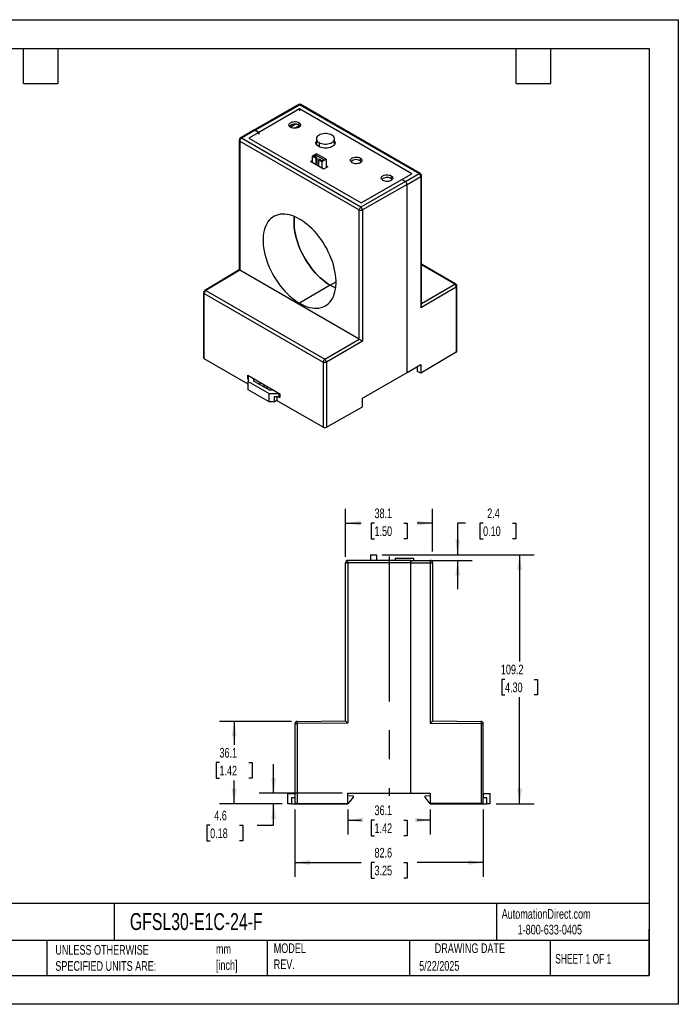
# Model space of a CAD drawing. Header units: millimetres. Extents: x 0 to 1397, y 0 to 1080.
# Tile 2 of 2: x 675 to 1397, y 0 to 1080. Entities that reach past the tile are written whole.
import ezdxf

# ---------------------------------------------------------------- set-up
doc = ezdxf.new("R2010")
doc.units = ezdxf.units.MM
doc.header["$LTSCALE"] = 5
doc.linetypes.add('CENTERX2', pattern=[20.32, 12.7, -2.54, 2.54, -2.54])
doc.layers.add('CENTER', color=40, linetype='CENTERX2')
doc.layers.add('DIMENSIONS', color=140, linetype='Continuous', lineweight=25)
doc.layers.add('TEXT', color=140, linetype='Continuous', lineweight=25)
doc.styles.add('SLDTEXTSTYLE0', font='TXT', dxfattribs={"width": 0.7})
doc.styles.add('SLDTEXTSTYLE1', font='TXT', dxfattribs={"width": 0.65})
doc.dimstyles.new('SLDDIMSTYLE0', dxfattribs={"dimtxt": 10.790039, "dimasz": 16.51, "dimexe": 0, "dimexo": 0.0625, "dimgap": 2.69751, "dimtad": 0, "dimtih": 1, "dimtoh": 1, "dimdec": 1, "dimlfac": 0.4, "dimrnd": 1e-09, "dimzin": 12, "dimdsep": 46, "dimtxsty": 'SLDTEXTSTYLE0', "dimsah": 1, "dimcen": 0.09, "dimadec": 0, "dimazin": 3, "dimtfac": 1, "dimtdec": 1, "dimtofl": 0, "dimtmove": 0, "dimatfit": 3, "dimfxl": 0, "dimfrac": 2, "dimtolj": 1, "dimtzin": 12, "dimarcsym": 0})
doc.dimstyles.new('SLDDIMSTYLE3', dxfattribs={"dimtxt": 10.790039, "dimasz": 16.51, "dimexe": 0, "dimexo": 0.0625, "dimgap": 2.69751, "dimtad": 0, "dimtih": 1, "dimtoh": 1, "dimdec": 1, "dimlfac": 0.4, "dimrnd": 1e-09, "dimzin": 12, "dimdsep": 46, "dimtxsty": 'SLDTEXTSTYLE0', "dimsah": 1, "dimcen": 0.09, "dimadec": 0, "dimazin": 3, "dimtfac": 1, "dimtdec": 1, "dimtmove": 0, "dimatfit": 0, "dimfxl": 0, "dimfrac": 2, "dimtolj": 1, "dimtzin": 12, "dimarcsym": 0})

# ---------------------------------------------------------------- blocks, each defined once
blk = doc.blocks.new('_D_7')
at = {"layer": 'DIMENSIONS'}
for p, q in [((976.9, 213.7), (976.9, 139.6)), ((1183.3, 213.7), (1183.3, 139.6)), ((976.9, 155.5), (1049.5, 155.5)), ((1064.1, 155.5), (1060.5, 155.5)), ((1060.5, 155.5), (1060.5, 138.3)), ((1096.2, 155.5), (1099.8, 155.5)), ((1099.8, 155.5), (1099.8, 138.3)), ((1183.3, 155.5), (1110.8, 155.5)), ((1060.5, 138.3), (1064.1, 138.3)), ((1099.8, 138.3), (1096.2, 138.3))]:
    blk.add_line(p, q, dxfattribs=at)
for points in [[(976.9, 155.5), (993.4, 152.9), (993.4, 158)], [(1183.3, 155.5), (1166.8, 158), (1166.8, 152.9)]]:
    blk.add_solid(points, dxfattribs=at)
at = {"layer": 'DIMENSIONS', "char_height": 10.58, "attachment_point": 1, "style": 'SLDTEXTSTYLE0'}
for s, insert in [('82.6', (1064.1, 171.5)), ('3.25', (1064.1, 152))]:
    blk.add_mtext(s, dxfattribs=dict(at, insert=insert))
blk = doc.blocks.new('_D_8')
at = {"layer": 'DIMENSIONS'}
for p, q in [((953.6, 231.4), (953.6, 263.2)), ((1028.7, 231.4), (937.8, 231.4)), ((963, 219.8), (937.8, 219.8)), ((953.6, 196.3), (953.6, 219.8)), ((884, 196.3), (880.4, 196.3)), ((880.4, 196.3), (880.4, 179.1)), ((916, 196.3), (919.7, 196.3)), ((919.7, 196.3), (919.7, 179.1)), ((935.5, 196.3), (953.6, 196.3)), ((880.4, 179.1), (884, 179.1)), ((919.7, 179.1), (916, 179.1))]:
    blk.add_line(p, q, dxfattribs=at)
for points in [[(953.6, 231.4), (956.2, 248), (951.1, 248)], [(953.6, 219.8), (951.1, 203.3), (956.2, 203.3)]]:
    blk.add_solid(points, dxfattribs=at)
at = {"layer": 'DIMENSIONS', "char_height": 10.58, "attachment_point": 1, "style": 'SLDTEXTSTYLE0'}
for s, insert in [('4.6', (888.5, 212.3)), ('0.18', (884, 192.8))]:
    blk.add_mtext(s, dxfattribs=dict(at, insert=insert))
blk = doc.blocks.new('_D_9')
at = {"layer": 'DIMENSIONS'}
for p, q in [((973.1, 310.2), (894.4, 310.2)), ((910.2, 310.2), (910.2, 284.6)), ((894.2, 265), (890.6, 265)), ((890.6, 265), (890.6, 247.9)), ((926.3, 265), (929.9, 265)), ((929.9, 265), (929.9, 247.9)), ((890.6, 247.9), (894.2, 247.9)), ((910.2, 219.8), (910.2, 245.5)), ((929.9, 247.9), (926.3, 247.9)), ((963, 219.8), (894.4, 219.8))]:
    blk.add_line(p, q, dxfattribs=at)
for points in [[(910.2, 310.2), (907.7, 293.7), (912.8, 293.7)], [(910.2, 219.8), (912.8, 236.3), (907.7, 236.3)]]:
    blk.add_solid(points, dxfattribs=at)
at = {"layer": 'DIMENSIONS', "char_height": 10.58, "attachment_point": 1, "style": 'SLDTEXTSTYLE0'}
for s, insert in [('36.1', (894.2, 281.1)), ('1.42', (894.2, 261.5))]:
    blk.add_mtext(s, dxfattribs=dict(at, insert=insert))
blk = doc.blocks.new('_D_10')
at = {"layer": 'DIMENSIONS'}
for p, q in [((1072.5, 492.8), (1239, 492.8)), ((1223.1, 492.8), (1223.1, 375.9)), ((1207.1, 356.3), (1203.5, 356.3)), ((1203.5, 356.3), (1203.5, 339.2)), ((1239.2, 356.3), (1242.8, 356.3)), ((1242.8, 356.3), (1242.8, 339.2)), ((1203.5, 339.2), (1207.1, 339.2)), ((1223.1, 219.9), (1223.1, 336.8)), ((1242.8, 339.2), (1239.2, 339.2)), ((1197.3, 219.9), (1239, 219.9))]:
    blk.add_line(p, q, dxfattribs=at)
for points in [[(1223.1, 492.8), (1220.6, 476.3), (1225.7, 476.3)], [(1223.1, 219.9), (1225.7, 236.4), (1220.6, 236.4)]]:
    blk.add_solid(points, dxfattribs=at)
at = {"layer": 'DIMENSIONS', "char_height": 10.58, "attachment_point": 1, "style": 'SLDTEXTSTYLE0'}
for s, insert in [('109.2', (1202.6, 372.4)), ('4.30', (1207.1, 352.8))]:
    blk.add_mtext(s, dxfattribs=dict(at, insert=insert))
blk = doc.blocks.new('_D_11')
at = {"layer": 'DIMENSIONS'}
for p, q in [((1163.7, 527.5), (1155.2, 527.5)), ((1155.2, 527.5), (1155.2, 492.8)), ((1183.1, 527.5), (1179.5, 527.5)), ((1179.5, 527.5), (1179.5, 510.4)), ((1215.2, 527.5), (1218.8, 527.5)), ((1218.8, 527.5), (1218.8, 510.4)), ((1179.5, 510.4), (1183.1, 510.4)), ((1218.8, 510.4), (1215.2, 510.4)), ((1072.5, 492.8), (1171.1, 492.8)), ((1125.8, 486.7), (1171.1, 486.7)), ((1155.2, 486.7), (1155.2, 455))]:
    blk.add_line(p, q, dxfattribs=at)
for points in [[(1155.2, 492.8), (1157.7, 509.3), (1152.7, 509.3)], [(1155.2, 486.7), (1152.7, 470.2), (1157.7, 470.2)]]:
    blk.add_solid(points, dxfattribs=at)
at = {"layer": 'DIMENSIONS', "char_height": 10.58, "attachment_point": 1, "style": 'SLDTEXTSTYLE0'}
for s, insert in [('2.4', (1187.6, 543.6)), ('0.10', (1183.1, 524))]:
    blk.add_mtext(s, dxfattribs=dict(at, insert=insert))
blk = doc.blocks.new('_D_12')
at = {"layer": 'DIMENSIONS'}
for p, q in [((1035, 213.7), (1035, 186.1)), ((1125.2, 213.7), (1125.2, 186.1)), ((1035, 201.9), (1049.5, 201.9)), ((1064.1, 201.9), (1060.5, 201.9)), ((1060.5, 201.9), (1060.5, 184.8)), ((1096.2, 201.9), (1099.8, 201.9)), ((1099.8, 201.9), (1099.8, 184.8)), ((1125.2, 201.9), (1110.8, 201.9)), ((1060.5, 184.8), (1064.1, 184.8)), ((1099.8, 184.8), (1096.2, 184.8))]:
    blk.add_line(p, q, dxfattribs=at)
for points in [[(1035, 201.9), (1051.5, 199.4), (1051.5, 204.5)], [(1125.2, 201.9), (1108.7, 204.5), (1108.7, 199.4)]]:
    blk.add_solid(points, dxfattribs=at)
at = {"layer": 'DIMENSIONS', "char_height": 10.58, "attachment_point": 1, "style": 'SLDTEXTSTYLE0'}
for s, insert in [('36.1', (1064.1, 218)), ('1.42', (1064.1, 198.4))]:
    blk.add_mtext(s, dxfattribs=dict(at, insert=insert))
blk = doc.blocks.new('_D_13')
at = {"layer": 'DIMENSIONS'}
for p, q in [((1032.5, 490.6), (1032.5, 543.4)), ((1127.7, 496.6), (1127.7, 543.4)), ((1032.5, 527.5), (1049.5, 527.5)), ((1064.1, 527.5), (1060.5, 527.5)), ((1060.5, 527.5), (1060.5, 510.4)), ((1096.2, 527.5), (1099.8, 527.5)), ((1099.8, 527.5), (1099.8, 510.4)), ((1127.7, 527.5), (1110.8, 527.5)), ((1060.5, 510.4), (1064.1, 510.4)), ((1099.8, 510.4), (1096.2, 510.4))]:
    blk.add_line(p, q, dxfattribs=at)
for points in [[(1032.5, 527.5), (1049, 525), (1049, 530)], [(1127.7, 527.5), (1111.2, 530), (1111.2, 525)]]:
    blk.add_solid(points, dxfattribs=at)
at = {"layer": 'DIMENSIONS', "char_height": 10.58, "attachment_point": 1, "style": 'SLDTEXTSTYLE0'}
for s, insert in [('38.1', (1064.1, 543.6)), ('1.50', (1064.1, 524))]:
    blk.add_mtext(s, dxfattribs=dict(at, insert=insert))

msp = doc.modelspace()

# ---------------------------------------------------------------- linework, layer by layer
at = {"color": 7, "linetype": 'Continuous'}
for p, q in [((0.01, 1079.51), (1397.01, 1079.51)), ((1397.01, 1079.51), (1397.01, 0.01)), ((1397.01, 0.01), (0.01, 0.01))]:
    msp.add_line(p, q, dxfattribs=at)
for p, q in [((980.98, 986.44), (931.98, 958.4)), ((933.24, 958.28), (982.2, 986.3)), ((982.2, 986.3), (1113.02, 910.78)), ((1114.27, 910.9), (983.45, 986.42)), ((981.99, 981.73), (937.31, 955.93)), ((1105.02, 910.7), (981.99, 981.73)), ((981.99, 981.73), (981.99, 979.65)), ((971.84, 961.76), (977.23, 964.87)), ((981.83, 963.38), (976.76, 960.46)), ((981.19, 966.72), (981.19, 963.81)), ((931.99, 958.4), (917.01, 949.61)), ((933.24, 958.28), (918.3, 949.51)), ((937.31, 955.93), (926.31, 949.58)), ((933.24, 958.28), (937.31, 955.93)), ((937.31, 955.93), (933.24, 958.28)), ((937.31, 953.86), (937.31, 955.93)), ((937.31, 955.93), (937.31, 953.86)), ((915.84, 947.72), (915.8, 947.47)), ((915.8, 947.47), (915.8, 805.15)), ((916.54, 946.45), (1047.36, 870.92)), ((916.54, 946.45), (916.54, 804.74)), ((918.13, 949.4), (918.3, 949.51)), ((1049.13, 873.98), (918.3, 949.51)), ((926.31, 949.58), (1049.34, 878.56)), ((1000.21, 943.23), (1000.37, 943.58)), ((1000.37, 948.88), (1000.37, 942.88)), ((1003.3, 944.8), (1003.3, 940.22)), ((1020.37, 942.87), (1020.37, 948.88)), ((1020.49, 943.36), (1020.37, 943.43)), ((1000.37, 932.55), (995.95, 930)), ((995.95, 930), (999.93, 927.7)), ((995.95, 930), (995.95, 922.89)), ((997.37, 930.2), (999.54, 931.46)), ((1000.82, 928.21), (997.37, 930.2)), ((999.54, 931.46), (1009.09, 925.95)), ((999.54, 931.46), (999.54, 928.95)), ((1010.98, 926.42), (1000.37, 932.55)), ((993.94, 924.05), (995.95, 925.21)), ((1008.31, 915.75), (993.94, 924.05)), ((999.93, 927.7), (1000.82, 928.21)), ((999.93, 927.7), (999.93, 920.59)), ((1000.82, 928.21), (1000.82, 920.08)), ((1003.47, 926.68), (1002.58, 926.17)), ((1002.58, 926.17), (1006.56, 923.87)), ((1002.58, 926.17), (1002.58, 919.06)), ((1006.91, 924.69), (1003.47, 926.68)), ((1006.56, 923.87), (1010.98, 926.42)), ((1006.56, 923.87), (1006.56, 916.77)), ((1009.09, 925.95), (1006.91, 924.69)), ((1012.8, 918.35), (1008.31, 915.75)), ((1010.98, 926.42), (1010.98, 917.3)), ((1010.98, 919.4), (1012.8, 918.35)), ((1048.54, 927.83), (1048.54, 924.93)), ((1082.22, 908.39), (1082.22, 905.49)), ((1094.02, 904.35), (1105.02, 910.7)), ((1098.09, 902), (1113.02, 910.78)), ((1099.85, 898.94), (1114.81, 907.72)), ((1113.2, 910.87), (1113.02, 910.78)), ((1114.81, 907.72), (1114.81, 764)), ((1115.52, 766.42), (1115.52, 908.74)), ((1115.52, 908.68), (1115.52, 908.74)), ((1098.09, 902), (1049.13, 873.98)), ((1049.34, 878.56), (1094.02, 904.35)), ((1099.85, 898.94), (1050.89, 870.92)), ((1094.02, 904.35), (1098.09, 902)), ((1098.09, 902), (1094.02, 904.35)), ((1099.85, 692.54), (1099.85, 898.94)), ((1050.89, 870.92), (1050.89, 727.19)), ((1153.22, 789.65), (1115.52, 811.42)), ((1151.99, 789.54), (1115.52, 810.59)), ((915.81, 805.16), (878.05, 782.59)), ((916.54, 804.74), (879.34, 782.49)), ((1047.36, 729.22), (916.54, 804.74)), ((1015.66, 788.39), (981.99, 768.61)), ((1015.66, 788.39), (1021.97, 791.97)), ((1115.52, 768.48), (1151.99, 789.54)), ((876.86, 780.53), (876.86, 780.46)), ((876.86, 780.46), (876.86, 708.86)), ((877.59, 779.44), (1007.9, 704.21)), ((877.59, 707.84), (877.59, 779.44)), ((879.34, 782.49), (1009.65, 707.27)), ((1114.81, 764), (1153.75, 786.48)), ((1153.75, 786.48), (1153.75, 714.87)), ((1154.47, 715.88), (1154.47, 787.49)), ((1154.47, 787.43), (1154.47, 787.49)), ((1009.65, 707.27), (1047.36, 729.22)), ((1050.89, 727.19), (1011.43, 704.21)), ((1153.75, 714.87), (1114.76, 691.97)), ((925.8, 680.01), (877.59, 707.84)), ((1007.9, 704.21), (1007.9, 632.61)), ((1009.65, 707.27), (1009.49, 707.16)), ((1011.43, 704.21), (1011.43, 632.61)), ((1050.92, 664.54), (1099.85, 692.54)), ((1099.85, 692.54), (1114.76, 701.3)), ((1111.3, 699.15), (1111.2, 699.21)), ((1111.3, 693.97), (1111.3, 699.15)), ((1114.76, 691.97), (1111.3, 693.97)), ((1114.76, 701.3), (1114.76, 691.97)), ((925.19, 689.69), (960.21, 669.47)), ((925.19, 685.6), (925.19, 689.69)), ((925.8, 685.95), (925.19, 685.6)), ((925.19, 685.6), (925.8, 685.25)), ((925.92, 689.27), (925.8, 689.2)), ((925.8, 689.2), (925.8, 682.98)), ((925.8, 682.98), (948.7, 669.76)), ((925.8, 673.64), (925.8, 682.98)), ((931.87, 683.1), (931.86, 685.84)), ((948.92, 673.26), (931.87, 683.1)), ((937.03, 680.12), (939.39, 681.49)), ((948.7, 660.42), (925.8, 673.64)), ((942.94, 679.45), (942.94, 678.21)), ((946.29, 677.51), (946.29, 674.78)), ((948.7, 669.76), (959.48, 669.76)), ((948.7, 660.42), (948.7, 669.76)), ((953.66, 673.26), (948.92, 673.26)), ((959.48, 669.76), (959.6, 669.83)), ((959.48, 665.87), (959.48, 669.76)), ((960.21, 669.47), (960.21, 665.38)), ((954.09, 660.42), (948.7, 660.42)), ((959.48, 665.87), (954.09, 665.87)), ((954.09, 665.87), (954.09, 660.42)), ((954.09, 660.42), (957.52, 662.4)), ((957.52, 661.7), (957.52, 665.87)), ((1007.9, 632.61), (957.52, 661.7)), ((959.37, 665.87), (960.21, 665.38)), ((960.21, 666.29), (959.48, 665.87)), ((1050.92, 655.21), (1050.92, 664.54)), ((1011.43, 632.61), (1050.92, 655.21)), ((1103.93, 486.71), (1034.99, 486.71)), ((1059.89, 492.83), (1059.89, 486.71)), ((1059.89, 492.83), (1066.14, 492.83)), ((1066.14, 492.83), (1066.14, 486.71)), ((1086.73, 489.31), (1086.73, 486.71)), ((1086.73, 489.31), (1106.73, 489.31)), ((1103.93, 486.71), (1125.24, 486.71)), ((1106.73, 489.31), (1106.73, 486.71)), ((1125.49, 486.7), (1125.24, 486.71)), ((1032.49, 484.21), (1034.98, 484.21)), ((1103.93, 484.21), (1034.98, 484.21)), ((1034.98, 484.21), (1034.98, 308.19)), ((1103.93, 231.44), (1103.93, 484.21)), ((1103.93, 484.21), (1125.27, 484.21)), ((1103.93, 231.44), (1103.93, 484.21)), ((1125.27, 484.21), (1125.27, 308.19)), ((1125.27, 484.21), (1127.74, 484.21)), ((1127.74, 484.21), (1127.74, 310.67)), ((976.93, 307.7), (976.93, 220.01)), ((979.41, 310.2), (979.18, 310.19)), ((979.41, 310.2), (1032.49, 310.67)), ((1034.98, 308.19), (979.42, 307.71)), ((979.42, 307.71), (979.42, 220.01)), ((1125.27, 308.19), (1180.83, 307.7)), ((1127.74, 310.67), (1180.83, 310.2)), ((1180.83, 307.7), (1180.83, 220.01)), ((1180.83, 307.7), (1183.31, 307.7)), ((1183.31, 220.01), (1183.31, 307.7)), ((969.31, 219.84), (969.31, 231.27)), ((969.31, 231.27), (976.93, 231.27)), ((1035.03, 231.44), (1103.93, 231.44)), ((1035.03, 220.01), (1035.03, 231.44)), ((1035.03, 231.27), (1035.04, 231.27)), ((1035.04, 226.5), (1035.04, 231.27)), ((1035.04, 229.04), (1040.75, 228.41)), ((1040.75, 227.14), (1035.04, 219.84)), ((1040.75, 228.41), (1040.75, 227.14)), ((1103.93, 231.44), (1125.2, 231.44)), ((1119.51, 228.43), (1125.2, 229.06)), ((1119.51, 227.16), (1119.51, 228.43)), ((1125.23, 219.86), (1119.51, 227.16)), ((1125.2, 231.44), (1125.2, 220.01)), ((1183.31, 231.29), (1183.33, 231.29)), ((1183.33, 231.29), (1183.33, 226.52)), ((1183.33, 231.29), (1190.95, 231.29)), ((1190.95, 219.86), (1190.95, 231.29)), ((973.12, 219.84), (969.31, 219.84)), ((973.12, 226.5), (973.12, 219.84)), ((976.93, 226.5), (973.12, 226.5)), ((973.12, 219.84), (1035.04, 219.84)), ((979.42, 220.01), (976.93, 220.01)), ((979.42, 220.01), (1035.03, 220.01)), ((1035.04, 226.5), (1035.03, 226.5)), ((1180.83, 220.01), (1125.2, 220.01)), ((1125.23, 219.86), (1187.14, 219.86)), ((1183.31, 220.01), (1180.83, 220.01)), ((1183.33, 226.52), (1183.31, 226.52)), ((1187.14, 226.52), (1183.33, 226.52)), ((1187.14, 219.86), (1187.14, 226.52)), ((1190.95, 219.86), (1187.14, 219.86))]:
    msp.add_line(p, q)
at = {"flags": 128}
for points in [[(972.21, 961.53), (971.38, 962.13), (970.77, 962.81), (970.43, 963.55), (970.36, 964.32), (970.57, 965.07), (971.04, 965.79), (971.77, 966.43), (972.71, 966.97), (973.82, 967.39), (975.06, 967.66), (976.37, 967.78), (977.7, 967.74), (978.98, 967.55), (980.16, 967.2), (981.19, 966.72)], [(981.19, 966.72), (982.03, 966.12), (982.63, 965.44), (982.97, 964.7), (983.04, 963.93), (982.84, 963.17), (982.36, 962.46), (981.64, 961.82), (980.7, 961.27), (979.58, 960.86), (978.35, 960.58), (977.03, 960.46), (975.71, 960.5), (974.43, 960.7), (973.24, 961.05), (972.21, 961.53)], [(981.19, 963.81), (982.03, 963.22), (982.53, 962.67)], [(1017.45, 952.96), (1016.11, 953.61), (1014.6, 954.11), (1012.96, 954.46), (1011.25, 954.63), (1009.5, 954.63), (1007.79, 954.46), (1006.15, 954.11), (1004.64, 953.61), (1003.3, 952.96), (1002.18, 952.19), (1001.31, 951.32), (1000.72, 950.38), (1000.41, 949.38), (1000.41, 948.38), (1000.72, 947.39), (1001.31, 946.44), (1002.18, 945.57), (1003.3, 944.8)], [(1003.3, 944.8), (1004.64, 944.15), (1006.15, 943.65), (1007.79, 943.31), (1009.5, 943.13), (1011.25, 943.13), (1012.96, 943.31), (1014.6, 943.65), (1016.11, 944.15), (1017.45, 944.8), (1018.57, 945.57), (1019.44, 946.44), (1020.03, 947.39), (1020.34, 948.38), (1020.34, 949.38), (1020.03, 950.38), (1019.44, 951.32), (1018.57, 952.19), (1017.45, 952.96)], [(1002.97, 940.41), (1001.85, 941.17), (1000.97, 942.03), (1000.34, 942.96), (999.98, 943.93), (999.91, 944.93), (1000.12, 945.92), (1000.37, 946.48)], [(1020.37, 946.49), (1020.42, 946.41), (1020.78, 945.43), (1020.85, 944.43), (1020.63, 943.44), (1020.14, 942.48), (1019.38, 941.59), (1018.37, 940.77), (1017.15, 940.07), (1015.74, 939.49), (1014.19, 939.05), (1012.53, 938.76), (1010.81, 938.64), (1009.08, 938.68), (1007.39, 938.89), (1005.78, 939.25), (1004.29, 939.76), (1002.97, 940.41)], [(1020.37, 943.59), (1020.42, 943.51), (1020.55, 943.23)], [(1039.56, 922.65), (1038.73, 923.25), (1038.13, 923.93), (1037.78, 924.67), (1037.71, 925.43), (1037.92, 926.19), (1038.4, 926.91), (1039.12, 927.55), (1040.06, 928.09), (1041.17, 928.51), (1042.41, 928.78), (1043.72, 928.9), (1045.05, 928.86), (1046.33, 928.66), (1047.51, 928.32), (1048.54, 927.83)], [(1048.54, 927.83), (1049.38, 927.24), (1049.98, 926.56), (1050.33, 925.82), (1050.4, 925.05), (1050.19, 924.29), (1049.71, 923.58), (1048.99, 922.94), (1048.05, 922.39), (1046.94, 921.98), (1045.7, 921.7), (1044.39, 921.58), (1043.06, 921.62), (1041.78, 921.82), (1040.6, 922.17), (1039.56, 922.65)], [(1048.54, 924.93), (1049.38, 924.33), (1049.88, 923.79)], [(1073.24, 903.21), (1072.4, 903.8), (1071.8, 904.49), (1071.46, 905.23), (1071.39, 905.99), (1071.6, 906.75), (1072.07, 907.47), (1072.8, 908.11), (1073.73, 908.65), (1074.85, 909.07), (1076.09, 909.34), (1077.4, 909.46), (1078.72, 909.42), (1080.01, 909.22), (1081.19, 908.88), (1082.22, 908.39)], [(1082.22, 908.39), (1083.06, 907.8), (1083.66, 907.12), (1084, 906.37), (1084.07, 905.61), (1083.86, 904.85), (1083.39, 904.14), (1082.66, 903.49), (1081.73, 902.95), (1080.61, 902.54), (1079.37, 902.26), (1078.06, 902.14), (1076.74, 902.18), (1075.45, 902.38), (1074.27, 902.73), (1073.24, 903.21)], [(1114.27, 910.89), (1114.23, 910.92), (1113.74, 911.02), (1113.2, 910.87)], [(1082.22, 905.49), (1083.06, 904.89), (1083.56, 904.35)], [(981.99, 860.95), (979.2, 862.44), (976.42, 863.71), (973.68, 864.74), (970.97, 865.52), (968.31, 866.06), (965.73, 866.34), (963.22, 866.38), (960.8, 866.16), (958.49, 865.7), (956.29, 864.98), (954.22, 864.02), (952.28, 862.82), (950.48, 861.39), (948.84, 859.73), (947.36, 857.85), (946.05, 855.76), (944.92, 853.47), (943.96, 851), (943.2, 848.34), (942.62, 845.52), (942.23, 842.56), (942.03, 839.46), (942.03, 836.23), (942.23, 832.91), (942.62, 829.49), (943.2, 826), (943.96, 822.46), (944.92, 818.88), (946.05, 815.28), (947.36, 811.68), (948.84, 808.1), (950.48, 804.54), (952.28, 801.04), (954.22, 797.6), (956.29, 794.25), (958.49, 790.99), (960.8, 787.86), (963.22, 784.85), (965.73, 781.99), (968.31, 779.29), (970.97, 776.76), (973.68, 774.42), (976.42, 772.27), (979.2, 770.33), (981.99, 768.61)], [(976.42, 863.71), (976.2, 861.79), (976, 858.72), (976, 855.52), (976.2, 852.21), (976.58, 848.82), (977.16, 845.36), (977.92, 841.85), (978.87, 838.29), (979.99, 834.72), (981.29, 831.15), (982.76, 827.59), (984.39, 824.06), (986.17, 820.58), (988.1, 817.17), (990.15, 813.84), (992.34, 810.61), (994.63, 807.5), (997.03, 804.51), (999.52, 801.67), (1002.09, 798.99), (1004.73, 796.48), (1007.41, 794.16), (1010.14, 792.03), (1012.9, 790.1), (1015.66, 788.39)], [(1015.66, 788.39), (1012.9, 790.1), (1010.14, 792.03), (1007.41, 794.16), (1004.73, 796.48), (1002.09, 798.99), (999.52, 801.67), (997.03, 804.51), (994.63, 807.5), (992.34, 810.61), (990.15, 813.84), (988.1, 817.17), (986.17, 820.58), (984.39, 824.06), (982.76, 827.59), (981.29, 831.15), (979.99, 834.72), (978.87, 838.29), (977.92, 841.85), (977.16, 845.36), (976.58, 848.82), (976.2, 852.21), (976, 855.52), (976, 858.72), (976.2, 861.79), (976.42, 863.71)], [(1047.36, 729.22), (1047.36, 808.57), (1047.36, 870.92)], [(981.99, 768.61), (984.78, 767.11), (987.55, 765.85), (990.3, 764.82), (993.01, 764.04), (995.66, 763.5), (998.25, 763.21), (1000.76, 763.18), (1003.17, 763.4), (1005.49, 763.86), (1007.69, 764.58), (1009.76, 765.54), (1011.7, 766.73), (1013.49, 768.17), (1015.13, 769.83), (1016.61, 771.71), (1017.92, 773.8), (1019.06, 776.08), (1020.01, 778.56), (1020.78, 781.22), (1021.36, 784.03), (1021.75, 787), (1021.94, 790.1), (1021.94, 793.32), (1021.75, 796.65), (1021.36, 800.07), (1020.78, 803.55), (1020.01, 807.09), (1019.06, 810.67), (1017.92, 814.27), (1016.61, 817.87), (1015.13, 821.46), (1013.49, 825.01), (1011.7, 828.52), (1009.76, 831.96), (1007.69, 835.31), (1005.49, 838.56), (1003.17, 841.7), (1000.76, 844.71), (998.25, 847.57), (995.66, 850.27), (993.01, 852.8), (990.3, 855.14), (987.55, 857.28), (984.78, 859.22), (981.99, 860.95)], [(916.54, 804.74), (916.19, 804.94), (915.94, 805.08), (915.83, 805.14), (915.82, 805.15)], [(1047.36, 729.22), (1047.72, 729), (1048.14, 728.76), (1048.61, 728.49), (1049.12, 728.2)], [(1049.12, 728.2), (1050.05, 727.66), (1050.89, 727.19)], [(942.94, 678.21), (943.05, 677.28), (943.34, 676.48)], [(1034.98, 484.21), (1034.98, 485.01), (1034.98, 485.66), (1034.99, 486.14), (1034.99, 486.34), (1034.98, 486.63), (1035.02, 486.71), (1034.99, 486.71)], [(1103.93, 486.71), (1103.93, 486.64), (1103.93, 486.44), (1103.93, 486.14), (1103.93, 485.78), (1103.93, 484.98), (1103.93, 484.21)], [(1103.93, 484.21), (1103.93, 484.98), (1103.93, 485.78), (1103.93, 486.14), (1103.93, 486.44), (1103.93, 486.64), (1103.93, 486.71)], [(1125.24, 486.71), (1125.22, 486.71), (1125.24, 486.69), (1125.25, 486.63), (1125.25, 486.33), (1125.24, 486.14), (1125.25, 485.71), (1125.25, 484.86), (1125.27, 484.21)], [(1032.49, 310.67), (1032.49, 407.85), (1032.49, 484.21)], [(976.93, 307.7), (977.12, 307.71), (977.66, 307.71), (978.47, 307.71), (979.42, 307.71)], [(979.42, 307.71), (979.42, 308.46), (979.41, 308.92), (979.41, 309.16), (979.41, 309.48), (979.41, 309.84), (979.4, 309.97), (979.41, 310.03), (979.41, 310.09), (979.4, 310.14), (979.44, 310.2), (979.41, 310.2)], [(1033.22, 309.94), (1034, 309.16), (1034.98, 308.19)], [(1180.83, 310.2), (1180.8, 310.2), (1180.82, 310.18), (1180.84, 310.13), (1180.83, 309.84), (1180.83, 309.84), (1180.83, 309.84), (1180.83, 309.83), (1180.83, 309.8), (1180.83, 309.68), (1180.82, 309.13), (1180.82, 308.52), (1180.82, 308.14), (1180.83, 307.7)]]:
    msp.add_lwpolyline(points, dxfattribs=at)
for centre, radius, start, end in [((982.2, 984.22), 2.54, 60.50368, 123.05022), ((981.48, 985.16), 1.35, 57.51702, 112.14607), ((982.93, 985.28), 1.26, 65.6926, 125.61674), ((976.79, 956.37), 8.65, 59.40627, 133.20303), ((932.53, 957.39), 1.14, 51.60026, 118.39692), ((932.53, 957.39), 1.14, 51.54037, 117.91984), ((917.03, 947.57), 1.23, 185.04767, 246.27247), ((918.25, 947.53), 2.42, 116.36479, 179.98389), ((920.42, 946.25), 3.89, 126.13516, 177.17486), ((917.6, 948.64), 1.12, 51.20694, 120.27941), ((1044.14, 917.49), 8.65, 59.40627, 133.20303), ((1110.93, 907.51), 3.88, 3.21435, 57.3706), ((1112.83, 908.64), 2.68, 357.39133, 57.53629), ((1114.27, 908.87), 1.27, 295.17156, 351.1391), ((1077.82, 898.05), 8.65, 59.40627, 133.20303), ((1096.06, 898.79), 3.79, 2.25845, 57.77308), ((1096.06, 898.79), 3.8, 2.27923, 57.73562), ((1051.2, 870.75), 3.84, 122.606, 177.39453), ((1049.13, 874.34), 3.85, 242.62175, 297.23393), ((1047.32, 870.91), 3.57, 0.19097, 59.52178), ((1038.98, 828.43), 46.33, 239.78312, 247.93658), ((1038.98, 828.43), 46.33, 239.78312, 247.93658), ((1152.7, 788.52), 1.25, 65.53391, 125.11263), ((1149.95, 786.32), 3.81, 2.32637, 57.67928), ((1151.78, 787.39), 2.68, 357.39144, 57.53635), ((878.09, 780.57), 1.23, 185.04767, 246.27247), ((879.26, 780.56), 2.37, 116.22079, 176.32784), ((881.43, 779.26), 3.85, 122.91809, 177.37063), ((878.65, 781.64), 1.1, 51.13436, 121.47903), ((1153.21, 787.63), 1.27, 295.17216, 351.1325), ((1111.14, 766.38), 4.38, 327.06568, 0.53609), ((1153.23, 716.01), 1.25, 294.87882, 354.4725), ((878.05, 708.94), 1.2, 184.09434, 247.2258), ((1011.78, 704.02), 3.89, 126.1319, 177.17811), ((1009.67, 707.63), 3.84, 242.66528, 297.29827), ((1007.52, 703.99), 3.91, 3.31997, 57.03419), ((1009.67, 636.02), 3.85, 242.62175, 297.23393), ((1034.99, 484.21), 2.5, 90.00084, 180.00008), ((1125.24, 484.21), 2.5, 359.99993, 84.27042), ((979.43, 307.7), 2.5, 95.72958, 180.00005), ((1147.94, 425.19), 162.62, 224.76851, 225.1318), ((994.59, 441.35), 186.57, 314.46011, 315.53555), ((1180.81, 307.7), 2.5, 359.99996, 89.5)]:
    msp.add_arc(centre, radius, start, end)
at = {"layer": 'CENTER', "ltscale": 2.5}
msp.add_line((1080.12, 490.92), (1080.12, 228.61), dxfattribs=at)
at = {"layer": 'TEXT'}
for p, q in [((31.75, 1047.75), (1365.25, 1047.75)), ((679.45, 1009.65), (679.45, 1047.75)), ((717.55, 1009.65), (717.55, 1047.75)), ((1219.2, 1009.65), (1219.2, 1047.75)), ((1257.3, 1009.65), (1257.3, 1047.75)), ((1365.25, 1047.75), (1365.25, 31.75)), ((679.45, 1009.65), (717.55, 1009.65)), ((1219.2, 1009.65), (1257.3, 1009.65)), ((1365.25, 110.63), (31.75, 110.63)), ((778.79, 110.63), (778.79, 69.85)), ((1197.88, 110.63), (1197.88, 69.85)), ((1365.25, 31.75), (1365.25, 82.55)), ((1365.25, 69.85), (31.75, 69.85)), ((704.99, 69.85), (704.99, 31.75)), ((946.5, 69.85), (946.5, 31.75)), ((1102.33, 69.85), (1102.33, 31.75)), ((1256.74, 69.85), (1256.74, 31.75)), ((31.75, 31.75), (1365.25, 31.75))]:
    msp.add_line(p, q, dxfattribs=at)

# ---------------------------------------------------------------- texts
at = {"layer": 'TEXT', "linetype": 'CENTERX2', "lineweight": 18}
for s, insert, char_height, attachment_point, style in [('GFSL30-E1C-24-F', (796.04, 99.99), 18.5208, 1, 'SLDTEXTSTYLE0'), ('AutomationDirect.com', (1203.47, 104.38), 10.5833, 1, 'SLDTEXTSTYLE0'), ('1-800-633-0405', (1220.96, 87.19), 10.5833, 1, 'SLDTEXTSTYLE0'), ('UNLESS OTHERWISE ^JSPECIFIED UNITS ARE:', (714.35, 64.98), 10.5833, 1, 'SLDTEXTSTYLE0'), ('MODEL ^JREV.', (953.67, 66.82), 10.5833, 1, 'SLDTEXTSTYLE0'), ('DRAWING DATE', (1168.63, 66.82), 10.5833, 2, 'SLDTEXTSTYLE0'), ('mm^J[inch]', (890.32, 66.02), 10.583, 1, 'SLDTEXTSTYLE0'), ('SHEET 1 OF 1', (1262.21, 55.26), 10.5833, 1, 'SLDTEXTSTYLE1'), ('5/22/2025', (1113.06, 47.41), 10.583, 1, 'SLDTEXTSTYLE0')]:
    msp.add_mtext(s, dxfattribs=dict(at, insert=insert, char_height=char_height, attachment_point=attachment_point, style=style))

# ---------------------------------------------------------------- dimensions: what is measured, and where the dimension line sits
at = {"layer": 'DIMENSIONS'}
dim = msp.add_linear_dim(base=(1127.74, 527.51), p1=(1032.49, 484.21), p2=(1127.74, 484.21), dimstyle='SLDDIMSTYLE0', dxfattribs=at)
dim.commit()
dim.dimension.update_dxf_attribs({"geometry": '_D_13', "text_midpoint": (1080.12, 527.51), "dimtype": 160})
for base, p1, p2, angle, dimstyle, picture, middle in [((1155.19, 492.83), (1119.49, 486.71), (1066.14, 492.83), 89.99999, 'SLDDIMSTYLE3', '_D_11', (1155.19, 527.51)), ((1223.12, 492.83), (1190.95, 219.86), (1066.14, 492.83), 90, 'SLDDIMSTYLE0', '_D_10', (1223.12, 356.34)), ((910.23, 310.2), (969.31, 219.84), (979.41, 310.2), 90, 'SLDDIMSTYLE0', '_D_9', (910.23, 265.02)), ((953.65, 231.44), (969.31, 219.84), (1035.03, 231.44), 90, 'SLDDIMSTYLE3', '_D_8', (953.65, 196.28)), ((1183.31, 155.46), (976.93, 220.01), (1183.31, 220.01), 0, 'SLDDIMSTYLE0', '_D_7', (1080.12, 155.46)), ((1125.2, 201.94), (1035.03, 220.01), (1125.2, 220.01), 360, 'SLDDIMSTYLE0', '_D_12', (1080.12, 201.94))]:
    dim = msp.add_linear_dim(base=base, p1=p1, p2=p2, angle=angle, dimstyle=dimstyle, dxfattribs=at)
    dim.commit()
    dim.dimension.update_dxf_attribs({"geometry": picture, "text_midpoint": middle, "dimtype": 160})

doc.saveas('drawing.dxf')
